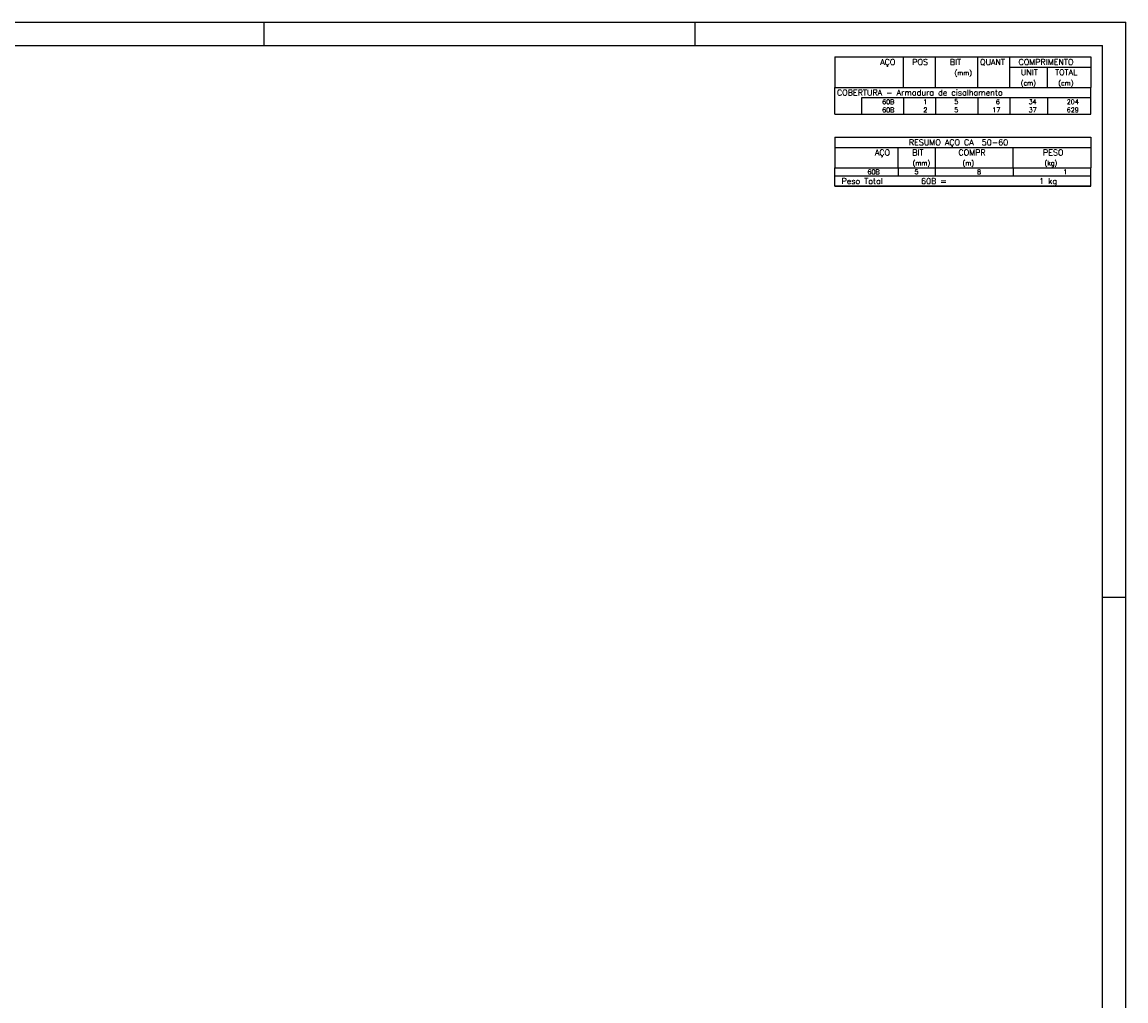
# Model space of a CAD drawing. Extents: x 0 to 119, y 0 to 84.
# Tile 7 of 7: x 72 to 119, y 42 to 84. Entities that reach past the tile are written whole.
import ezdxf

# ---------------------------------------------------------------- set-up
doc = ezdxf.new("R2010")
doc.units = 0
doc.header["$MEASUREMENT"] = 0
for name, color, linetype in [('1', 1, 'CONTINUOUS'), ('2', 2, 'CONTINUOUS'), ('8', 8, 'CONTINUOUS')]:
    doc.layers.add(name, color=color, linetype=linetype)
doc.styles.get("Standard").update_dxf_attribs({"font": 'ROMANS.SHX'})

msp = doc.modelspace()

# ---------------------------------------------------------------- linework, layer by layer
at = {"layer": '1', "linetype": 'Continuous'}
for p, q in [((0, 84.099998), (118.900002, 84.099998)), ((81.900002, 83.099998), (81.900002, 84.099998)), ((100.400002, 83.099998), (100.400002, 84.099998)), ((118.900002, 0), (118.900002, 84.099998)), ((117.900002, 59.400002), (118.900002, 59.400002))]:
    msp.add_line(p, q, dxfattribs=at)
at = {"layer": '2', "linetype": 'Continuous'}
for p, q in [((106.4, 82.6), (106.4, 81.2875)), ((106.4, 82.6), (117.4, 82.6)), ((109.35, 81.2875), (109.35, 82.6)), ((110.73, 81.2875), (110.73, 82.6)), ((112.54, 81.2875), (112.54, 82.6)), ((113.92, 81.2875), (113.92, 82.6)), ((117.4, 82.6), (117.4, 81.2875)), ((113.92, 82.1625), (117.4, 82.1625)), ((115.53, 81.2875), (115.53, 82.1625)), ((106.4, 81.2875), (117.4, 81.2875)), ((106.4, 80.85), (106.4, 81.2875)), ((106.4, 81.2875), (117.4, 81.2875)), ((117.4, 80.85), (117.4, 81.2875)), ((106.4, 80.5), (106.4, 80.85)), ((117.4, 80.85), (107.55, 80.85)), ((107.55, 80.85), (107.55, 80.5)), ((109.35, 80.85), (109.35, 80.5)), ((110.73, 80.85), (110.73, 80.5)), ((112.54, 80.85), (112.54, 80.5)), ((113.92, 80.85), (113.92, 80.5)), ((115.53, 80.85), (115.53, 80.5)), ((117.4, 80.5), (117.4, 80.85)), ((106.4, 80.15), (106.4, 80.5)), ((106.4, 80.15), (117.4, 80.15)), ((107.55, 80.5), (107.55, 80.15)), ((109.35, 80.5), (109.35, 80.15)), ((110.73, 80.5), (110.73, 80.15)), ((112.54, 80.5), (112.54, 80.15)), ((113.92, 80.5), (113.92, 80.15)), ((115.53, 80.5), (115.53, 80.15)), ((117.4, 80.15), (117.4, 80.5)), ((106.4, 79.15), (106.4, 77.8375)), ((106.4, 79.15), (117.4, 79.15)), ((117.4, 79.15), (117.4, 77.8375)), ((106.4, 78.7125), (117.4, 78.7125)), ((109.12, 77.8375), (109.12, 78.7125)), ((110.73, 77.8375), (110.73, 78.7125)), ((114.065, 77.8375), (114.065, 78.7125)), ((106.4, 77.8375), (117.4, 77.8375)), ((106.4, 77.4875), (106.4, 77.8375)), ((109.12, 77.8375), (109.12, 77.4875)), ((110.73, 77.4875), (110.73, 77.8375)), ((114.065, 77.8375), (114.065, 77.4875)), ((117.4, 77.4875), (117.4, 77.8375)), ((106.4, 77.4875), (117.4, 77.4875)), ((106.4, 77.05), (106.4, 77.4875)), ((106.4, 77.4875), (117.4, 77.4875)), ((117.4, 77.05), (117.4, 77.4875)), ((117.4, 77.05), (106.4, 77.05)), ((106.4, 77.05), (117.4, 77.05))]:
    msp.add_line(p, q, dxfattribs=at)
at = {"layer": '8', "linetype": 'Continuous'}
for p in [(2.5, 83.099998), (117.900002, 1)]:
    msp.add_line(p, (117.900002, 83.099998), dxfattribs=at)

# ---------------------------------------------------------------- texts
at = {"layer": '2', "linetype": 'Continuous'}
for s, height, p in [('AÇO', 0.25, (108.34958, 82.25625)), ('POS', 0.25, (109.73, 82.25625)), ('BIT', 0.25, (111.34, 82.25625)), ('QUANT', 0.25, (112.636489, 82.25625)), ('COMPRIMENTO', 0.25, (114.289469, 82.25625)), ('(mm)', 0.2, (111.54, 81.81875)), ('UNIT', 0.25, (114.386854, 81.81875)), ('TOTAL', 0.25, (115.859307, 81.81875)), ('(cm)', 0.2, (114.386854, 81.38125)), ('(cm)', 0.2, (115.996854, 81.38125)), ('COBERTURA - Armadura de cisalhamento', 0.25, (106.495798, 80.94375)), ('     60B', 0.2, (107.689661, 80.575)), ('  1', 0.2, (109.93, 80.575)), ('    5  ', 0.2, (110.936543, 80.581044)), ('    6', 0.2, (112.72, 80.575)), ('    34', 0.2, (114.13, 80.575)), ('    204', 0.2, (115.763622, 80.575)), ('     60B', 0.2, (107.689661, 80.225)), ('  2', 0.2, (109.93, 80.225)), ('    5  ', 0.2, (110.936543, 80.231044)), ('   17', 0.2, (112.72, 80.225)), ('    37', 0.2, (114.13, 80.225)), ('    629', 0.2, (115.763622, 80.225)), ('RESUMO AÇO CA  50-60', 0.25, (109.580497, 78.80625)), ('AÇO', 0.25, (108.11958, 78.36875)), ('BIT', 0.25, (109.73, 78.36875)), ('COMPR', 0.25, (111.708841, 78.372351)), ('PESO', 0.25, (115.33784, 78.372351)), ('     60B', 0.2, (107.059661, 77.5625)), ('    5  ', 0.2, (109.226542, 77.568544)), ('(mm)', 0.2, (109.743861, 77.94125)), ('       8', 0.2, (111.467658, 77.5625)), ('(m)', 0.2, (111.886146, 77.94125)), ('(kg)', 0.2, (115.406442, 77.94125)), ('      1', 0.2, (115.315265, 77.5625)), ('Peso Total        60B =', 0.25, (106.692829, 77.14375)), ('      1 kg', 0.25, (114.057004, 77.14375))]:
    msp.add_text(s, height=height, dxfattribs=at).set_placement(p)

doc.saveas('drawing.dxf')
